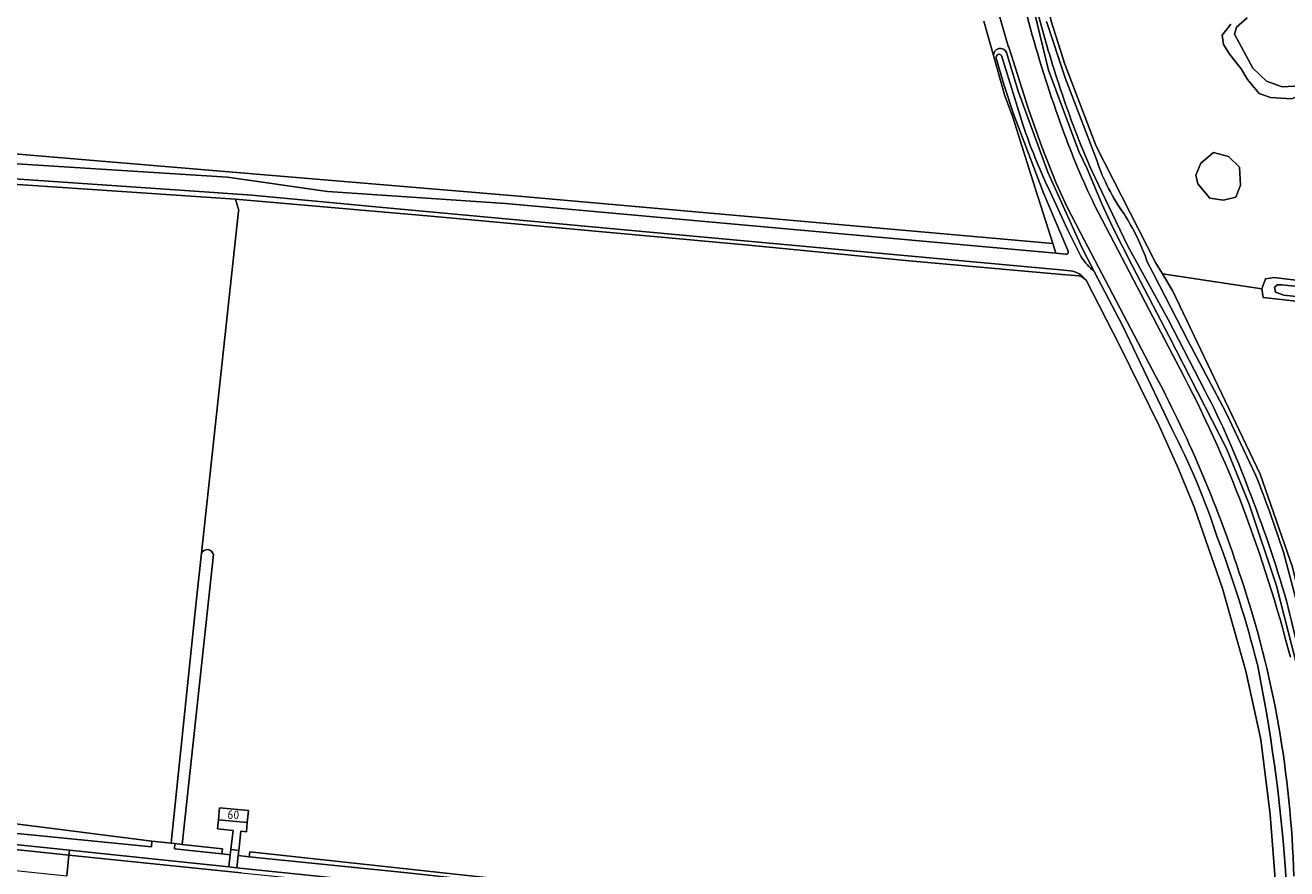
# Model space of a CAD drawing. Extents: x 168026 to 168874, y 448609 to 449769.
# Tile 20 of 39: x 168473 to 168734, y 448751 to 448925. Entities that reach past the tile are written whole.
import ezdxf
from ezdxf.enums import TextEntityAlignment as Align

# ---------------------------------------------------------------- set-up
doc = ezdxf.new("R2010")
doc.units = 0
for name, color, linetype, lineweight in [('B-WE-GR-GRAS-GV', 252, 'Continuous', 5), ('B-WE-OG-TERREIN_CULTUURSCHEIDING-GV', 252, 'Continuous', 5), ('B-WE-OG-TERREIN_ERF-GV', 252, 'Continuous', 5), ('B-WE-OG-WATER_GREPPEL-GV', 252, 'Continuous', 5), ('B-WE-OG-WATER_MEER-GV', 252, 'Continuous', 5), ('B-WE-OG-WATER_SLOOT-GV', 252, 'Continuous', 5), ('B-WE-VH-VERHARDING_ASFALT-GV', 252, 'Continuous', 5), ('B-WE-VH-VERHARDING_TEGEL-GV', 252, 'Continuous', 5), ('vervallen-WE-GR-BOUWLAND-GV', 252, 'Continuous', 5), ('vervallen-WE-GR-GRAS-GV', 252, 'Continuous', 5), ('vervallen-WE-OG-TERREIN_ERF-GV', 252, 'Continuous', 5), ('vervallen-WE-OG-TOPOGRAFIE_BEBOUWING-GV', 1, 'Continuous', 18), ('vervallen-WE-OG-TOPOGRAFIE_BEBOUWING-T18', 7, 'Continuous', 5), ('vervallen-WE-OG-WATER_GREPPEL-GV', 252, 'Continuous', 5), ('vervallen-WE-OG-WATER_SLOOT-GV', 252, 'Continuous', 5)]:
    doc.layers.add(name, color=color, linetype=linetype, lineweight=lineweight)
doc.styles.add('NLCS-ISO-ANNOTATIEF-T18', font='NLCS-ISO.ttf', dxfattribs={"height": 1.8})

msp = doc.modelspace()

# ---------------------------------------------------------------- linework, layer by layer
at = {"layer": 'B-WE-GR-GRAS-GV', "flags": 128}
for points in [[(168873.864, 449003.161), (168679.167, 449031.972), (168679.792, 449031.861), (168677.806, 449003), (168678.335, 448974.822), (168679.791, 448955.64), (168680.981, 448945.453), (168685.347, 448925.874), (168688.125, 448917.01), (168694.607, 448900.077), (168706.91, 448876), (168708.335, 448873.635), (168728.894, 448870.554), (168729.656, 448872.607), (168731.445, 448872.927), (168768.161, 448868.327), (168857.783, 448860.351), (168858.453, 448858.66), (168858.433, 448858.415), (168870.455, 448857.326), (168870.418, 448858.455), (168871.384, 448859.14), (168873.864, 448858.919)], [(168766.035, 448926.082), (168759.053, 448923.905), (168757.026, 448923.305), (168751.545, 448917.224), (168750.344, 448914.596), (168748.842, 448912.569), (168743.962, 448911.818), (168741.71, 448911.818), (168739.458, 448911.142), (168737.731, 448910.992), (168735.104, 448909.866), (168730.674, 448910.091), (168728.347, 448910.917), (168725.944, 448913.845), (168724.593, 448916.022), (168722.266, 448919.025), (168720.989, 448921.052), (168720.689, 448923.004), (168722.491, 448925.257)], [(168873.864, 448853.786), (168871.878, 448853.967), (168870.506, 448855.786), (168870.455, 448857.326), (168858.433, 448858.415), (168858.307, 448856.901), (168857.04, 448855.317), (168819.485, 448858.735), (168729.187, 448868.795), (168728.894, 448870.554), (168708.335, 448873.635), (168710.482, 448870.07), (168728.568, 448832.208), (168735.216, 448813.002), (168739.619, 448794.809), (168873.864, 448779.685)], [(168479.376, 448758.895), (168499.352, 448756.354), (168503.368, 448755.942), (168503.428, 448756.528)], [(168505.742, 448756.285), (168505.679, 448755.696), (168513.987, 448754.792), (168513.878, 448753.736), (168515.58, 448753.561), (168515.705, 448754.605), (168515.78, 448755.229)], [(168517.406, 448755.058), (168517.336, 448754.427), (168517.221, 448753.391), (168519.532, 448753.153), (168519.638, 448754.178), (168601.4, 448745.285), (168606.33, 448744.773), (168619.017, 448743.498), (168621.894, 448743.208), (168721.893, 448733.155), (168721.888, 448733.812), (168723.359, 448733.672), (168727.061, 448734.091), (168727.13, 448733.479)]]:
    msp.add_lwpolyline(points, dxfattribs=at)
msp.add_lwpolyline([(168718.903, 448898.733), (168721.98, 448897.887), (168724.288, 448895.707), (168724.505, 448892.007), (168723.544, 448889.502), (168720.954, 448888.861), (168718.108, 448889.297), (168715.647, 448892.297), (168715.262, 448894.041), (168716.303, 448896.505)], close=True, dxfattribs=at)
at = {"layer": 'B-WE-OG-TERREIN_CULTUURSCHEIDING-GV'}
for points in [[(168676.211, 448945.494, 0.0421762), (168687.682, 448903.651)], [(168687.682, 448903.651, 0.0274313), (168694.32, 448887.831)], [(168711.999, 448853.925, -0.0305133), (168724.958, 448825.437)], [(168724.958, 448825.437, -0.027404), (168734.783, 448794.386)]]:
    msp.add_lwpolyline(points, format="xyb", dxfattribs=at)
at = {"layer": 'B-WE-OG-TERREIN_CULTUURSCHEIDING-GV', "flags": 128}
for points in [[(168742.801, 448732.966), (168742.306, 448737.588), (168741.765, 448752.992), (168740.29, 448771.976), (168736.786, 448790.008), (168731.954, 448809.177), (168726.271, 448826.028), (168721.582, 448837.544), (168709.739, 448860.666), (168702.084, 448875.396), (168697.999, 448883.407), (168695.838, 448888.124), (168692.774, 448895.379), (168691.052, 448898.954), (168684.758, 448915.776), (168680.624, 448932.864)], [(168694.32, 448887.831), (168711.999, 448853.925)]]:
    msp.add_lwpolyline(points, dxfattribs=at)
at = {"layer": 'B-WE-OG-TERREIN_ERF-GV', "flags": 128}
for points in [[(168515.78, 448755.229), (168515.705, 448754.605)], [(168515.705, 448754.605), (168517.336, 448754.427), (168517.406, 448755.058)]]:
    msp.add_lwpolyline(points, dxfattribs=at)
at = {"layer": 'B-WE-OG-WATER_GREPPEL-GV', "flags": 128}
for points in [[(168503.428, 448756.528), (168503.368, 448755.942)], [(168503.368, 448755.942), (168504.132, 448755.864), (168505.679, 448755.696), (168505.742, 448756.285)]]:
    msp.add_lwpolyline(points, dxfattribs=at)
at = {"layer": 'B-WE-OG-WATER_MEER-GV', "flags": 128}
msp.add_lwpolyline([(168725.869, 448926.608), (168723.617, 448924.656), (168723.242, 448923.23), (168726.995, 448916.172), (168729.848, 448913.47), (168733.077, 448912.344), (168736.83, 448912.494), (168740.884, 448913.019), (168745.014, 448914.22), (168748.092, 448915.347), (168749.443, 448916.848), (168755.074, 448923.23), (168757.701, 448925.181)], dxfattribs=at)
msp.add_lwpolyline([(168724.288, 448895.707), (168721.98, 448897.887), (168718.903, 448898.733), (168716.303, 448896.505), (168715.262, 448894.041), (168715.647, 448892.297), (168718.108, 448889.297), (168720.954, 448888.861), (168723.544, 448889.502), (168724.505, 448892.007)], close=True, dxfattribs=at)
at = {"layer": 'B-WE-OG-WATER_SLOOT-GV', "flags": 128}
for points in [[(168740.945, 448789.329), (168739.619, 448794.809), (168735.216, 448813.002), (168728.568, 448832.208), (168710.482, 448870.07), (168708.335, 448873.635), (168706.91, 448876), (168694.607, 448900.077), (168688.125, 448917.01), (168685.347, 448925.874), (168680.981, 448945.453), (168679.791, 448955.64), (168678.335, 448974.822), (168677.806, 449003), (168679.792, 449031.861), (168679.167, 449031.972)], [(168707.006, 448852.428), (168691.379, 448882.133), (168688.603, 448887.595), (168686.381, 448892.417), (168683.408, 448899.942), (168680.653, 448907.696), (168676.599, 448920.499), (168676.438, 448920.755), (168674.725, 448926.689), (168674.703, 448927.279), (168673.829, 448930.782), (168672.317, 448937.054), (168670.317, 448947.484), (168670.172, 448948.174), (168669.985, 448948.479), (168669.7, 448948.661), (168667.738, 448949.383), (168666.774, 448949.705), (168666.405, 448949.749), (168667.289, 448945.374), (168669.832, 448945.883), (168671.818, 448934.686)], [(168680.624, 448932.864), (168684.758, 448915.776), (168691.052, 448898.954), (168692.774, 448895.379), (168695.838, 448888.124), (168697.999, 448883.407), (168702.084, 448875.396), (168709.739, 448860.666), (168721.582, 448837.544), (168726.271, 448826.028), (168731.954, 448809.177), (168736.786, 448790.008), (168740.29, 448771.976), (168741.765, 448752.992), (168742.306, 448737.588), (168742.801, 448732.966), (168743.719, 448733.013), (168743.371, 448738.914), (168742.795, 448752.629)], [(168757.701, 448925.181), (168755.074, 448923.23), (168749.443, 448916.848), (168748.092, 448915.347), (168745.014, 448914.22), (168740.884, 448913.019), (168736.83, 448912.494), (168733.077, 448912.344), (168729.848, 448913.47), (168726.995, 448916.172), (168723.242, 448923.23), (168723.617, 448924.656), (168725.869, 448926.608)], [(168684.371, 448925.804), (168688.193, 448914.186), (168694.809, 448896.953)], [(168694.809, 448896.953), (168688.193, 448914.186), (168684.371, 448925.804)], [(168722.491, 448925.257), (168720.689, 448923.004), (168720.989, 448921.052), (168722.266, 448919.025), (168724.593, 448916.022), (168725.944, 448913.845), (168728.347, 448910.917), (168730.674, 448910.091), (168735.104, 448909.866), (168737.731, 448910.992), (168739.458, 448911.142), (168741.71, 448911.818), (168743.962, 448911.818), (168748.842, 448912.569), (168750.344, 448914.596), (168751.545, 448917.224), (168757.026, 448923.305), (168759.053, 448923.905), (168766.035, 448926.082)], [(168717.122, 448849.552), (168709.533, 448864.202), (168701.13, 448879.501), (168697.226, 448887.571), (168693.805, 448894.797)], [(168693.805, 448894.797), (168697.226, 448887.571), (168701.13, 448879.501), (168709.533, 448864.202), (168717.122, 448849.552)], [(168705.197, 448876.125), (168706.339, 448873.934), (168707.76, 448871.21), (168713.584, 448859.875), (168721.445, 448845.056), (168727.599, 448832.096)], [(168727.599, 448832.096), (168721.445, 448845.056), (168713.584, 448859.875), (168707.76, 448871.21), (168706.339, 448873.934), (168705.197, 448876.125)], [(168733.346, 448816.114), (168737.44, 448800.755), (168740.025, 448789.754), (168743.39, 448772.095), (168743.983, 448766.767)], [(168743.983, 448766.767), (168743.39, 448772.095), (168740.025, 448789.754), (168737.44, 448800.755), (168733.346, 448816.114)], [(168295.494, 448777.7), (168295.186, 448777.733), (168294.97, 448775.977), (168282.018, 448777.334), (168282.103, 448779.122), (168276.192, 448779.75), (168276.015, 448777.965), (168275.774, 448775.54), (168280.058, 448775.101), (168280.784, 448775.028), (168361.784, 448766.909), (168423.305, 448760.664), (168482.337, 448754.476), (168502.097, 448752.405), (168515.276, 448751.034), (168515.58, 448753.561), (168513.878, 448753.736), (168504.051, 448754.75), (168504.132, 448755.864), (168503.368, 448755.942), (168499.352, 448756.354), (168499.297, 448755.182), (168428.482, 448762.219), (168407.75, 448764.309)], [(168407.75, 448764.309), (168428.482, 448762.219), (168499.297, 448755.182), (168499.352, 448756.354), (168479.376, 448758.895)], [(168618.972, 448742.505), (168611.675, 448743.273), (168606.221, 448743.87), (168606.33, 448744.773), (168601.4, 448745.285), (168601.212, 448744.418), (168552.211, 448749.783), (168519.532, 448753.153), (168517.221, 448753.391), (168516.94, 448750.861), (168518.848, 448750.663), (168615.524, 448740.739), (168723.47, 448729.481), (168724.291, 448729.429), (168726.917, 448729.271)]]:
    msp.add_lwpolyline(points, dxfattribs=at)
at = {"layer": 'B-WE-OG-WATER_SLOOT-GV'}
for points in [[(168687.208, 448911.973, -0.0144721), (168682.486, 448927.803)], [(168682.486, 448927.803, 0.0144721), (168687.208, 448911.973)], [(168693.805, 448894.797, -0.0244543), (168687.208, 448911.973)], [(168687.208, 448911.973, 0.0244543), (168693.805, 448894.797)], [(168694.809, 448896.953, 0.0720295), (168700.398, 448886.031)], [(168700.398, 448886.031, -0.0720295), (168694.809, 448896.953)], [(168700.398, 448886.031, -0.0616848), (168705.197, 448876.125)], [(168705.197, 448876.125, 0.0616848), (168700.398, 448886.031)], [(168724.601, 448810.731, 0.0436194), (168707.006, 448852.428)], [(168726.152, 448829.152, 0.0299017), (168717.122, 448849.552)], [(168717.122, 448849.552, -0.0299017), (168726.152, 448829.152)], [(168727.599, 448832.096, -0.0169277), (168733.346, 448816.114)], [(168733.346, 448816.114, 0.0169277), (168727.599, 448832.096)], [(168733.99, 448806.066, 0.0212715), (168726.152, 448829.152)], [(168726.152, 448829.152, -0.0212715), (168733.99, 448806.066)], [(168735.493, 448749.127, 0.0741835), (168724.601, 448810.731)], [(168739.204, 448783.409, 0.0089658), (168733.99, 448806.066)], [(168733.99, 448806.066, -0.0089658), (168739.204, 448783.409)]]:
    msp.add_lwpolyline(points, format="xyb", dxfattribs=at)
at = {"layer": 'B-WE-OG-WATER_SLOOT-GV', "flags": 128}
for points in [[(168858.433, 448858.415), (168858.453, 448858.66), (168857.783, 448860.351), (168768.161, 448868.327), (168731.445, 448872.927), (168729.656, 448872.607), (168728.894, 448870.554), (168729.187, 448868.795), (168819.485, 448858.735), (168857.04, 448855.317), (168858.307, 448856.901)], [(168856.971, 448857.502), (168803.19, 448861.845), (168752.681, 448867.16), (168733.454, 448869.235), (168731.694, 448869.851), (168731.533, 448870.921), (168732.149, 448871.375), (168733.003, 448871.408), (168769.1, 448867.677), (168782.687, 448866.273), (168824.678, 448861.974), (168857.141, 448859.418), (168857.063, 448858.539)], [(168782.687, 448866.273), (168769.1, 448867.677), (168733.003, 448871.408), (168732.149, 448871.375), (168731.533, 448870.921), (168731.694, 448869.851), (168733.454, 448869.235), (168752.681, 448867.16), (168803.19, 448861.845), (168856.971, 448857.502), (168857.063, 448858.539), (168857.141, 448859.418), (168824.678, 448861.974)], [(168504.132, 448755.864), (168504.051, 448754.75), (168513.878, 448753.736), (168513.987, 448754.792), (168505.679, 448755.696)], [(168519.532, 448753.153), (168552.211, 448749.783), (168601.212, 448744.418), (168601.4, 448745.285), (168519.638, 448754.178)]]:
    msp.add_lwpolyline(points, close=True, dxfattribs=at)
at = {"layer": 'B-WE-VH-VERHARDING_ASFALT-GV'}
for points in [[(168687.682, 448903.651, -0.0421762), (168676.211, 448945.494)], [(168694.32, 448887.831, -0.0274313), (168687.682, 448903.651)], [(168724.958, 448825.437, 0.0305133), (168711.999, 448853.925)], [(168707.006, 448852.428, -0.0436194), (168724.601, 448810.731)], [(168734.783, 448794.386, 0.027404), (168724.958, 448825.437)], [(168724.601, 448810.731, -0.0741835), (168735.493, 448749.127)]]:
    msp.add_lwpolyline(points, format="xyb", dxfattribs=at)
at = {"layer": 'B-WE-VH-VERHARDING_ASFALT-GV', "flags": 128}
for points in [[(168674.725, 448926.689), (168676.438, 448920.755), (168676.599, 448920.499), (168680.653, 448907.696), (168683.408, 448899.942), (168686.381, 448892.417), (168688.603, 448887.595), (168691.379, 448882.133), (168707.006, 448852.428)], [(168711.999, 448853.925), (168694.32, 448887.831)], [(168517.825, 448749.811), (168482.235, 448753.488), (168481.792, 448749.2)]]:
    msp.add_lwpolyline(points, dxfattribs=at)
for points in [[(168280.262, 448770.055), (168329.259, 448764.899), (168408.075, 448756.843), (168481.792, 448749.2), (168482.235, 448753.488), (168452.703, 448756.565), (168418.977, 448760.003), (168398.401, 448762.173), (168378.07, 448764.272), (168368.608, 448765.282), (168354.809, 448766.609), (168333.645, 448768.857), (168313.443, 448770.843), (168306.794, 448771.496), (168281.35, 448774.244), (168280.709, 448774.312), (168280.377, 448771.151)], [(168482.337, 448754.476), (168423.305, 448760.664), (168361.784, 448766.909), (168280.784, 448775.028), (168280.709, 448774.312), (168281.35, 448774.244), (168306.794, 448771.496), (168313.443, 448770.843), (168333.645, 448768.857), (168354.809, 448766.609), (168368.608, 448765.282), (168378.07, 448764.272), (168398.401, 448762.173), (168418.977, 448760.003), (168452.703, 448756.565), (168482.235, 448753.488)], [(168516.94, 448750.861), (168515.276, 448751.034), (168502.097, 448752.405), (168482.337, 448754.476), (168482.235, 448753.488), (168517.825, 448749.811), (168540.472, 448747.531), (168559.008, 448745.705), (168565.819, 448745.06), (168571.672, 448744.416), (168582.857, 448743.279), (168596.916, 448741.776), (168607.412, 448740.703), (168625.555, 448738.787), (168639.778, 448737.311), (168663.265, 448734.87), (168682.735, 448732.756), (168701.528, 448730.801), (168718.859, 448728.985), (168724.21, 448728.511), (168724.291, 448729.429), (168723.47, 448729.481), (168615.524, 448740.739), (168518.848, 448750.663)]]:
    msp.add_lwpolyline(points, close=True, dxfattribs=at)
at = {"layer": 'B-WE-VH-VERHARDING_TEGEL-GV', "flags": 128}
msp.add_lwpolyline([(168516.94, 448750.861), (168517.221, 448753.391), (168517.336, 448754.427), (168515.705, 448754.605), (168515.58, 448753.561), (168515.276, 448751.034)], close=True, dxfattribs=at)
at = {"layer": 'vervallen-WE-GR-BOUWLAND-GV', "flags": 128}
msp.add_lwpolyline([(168278.087, 448922.735), (168271.196, 448916.775), (168365.927, 448907.334), (168479.974, 448897.689), (168573.686, 448889.855), (168685.686, 448879.91), (168681.14, 448894.197), (168677.392, 448906.04), (168675.712, 448910.641), (168674.023, 448916.62), (168673.407, 448918.799), (168671.411, 448925.866)], dxfattribs=at)
at = {"layer": 'vervallen-WE-GR-GRAS-GV', "flags": 128}
for points in [[(168444.378, 448893.934), (168441.906, 448894.111), (168437.019, 448823.688), (168433.601, 448764.718), (168479.376, 448758.895)], [(168503.428, 448756.528), (168503.445, 448756.688), (168508.604, 448806.43), (168509.633, 448815.893), (168517.321, 448886.6), (168517.337, 448886.747), (168516.678, 448889.1), (168449.131, 448893.625), (168448.776, 448887.482), (168447.882, 448887.525), (168444.116, 448887.659), (168444.378, 448893.934)], [(168691.033, 448873.209), (168687.578, 448873.518), (168655.974, 448876.342), (168622.8, 448879.601), (168557.074, 448885.605), (168516.678, 448889.1), (168517.337, 448886.747), (168517.321, 448886.6), (168509.633, 448815.893)], [(168728.244, 448734.389), (168730.621, 448736.333), (168731.595, 448738.358), (168731.748, 448747.63), (168730.578, 448761.852), (168728.657, 448777.407), (168725.566, 448791.502), (168720.748, 448808.575), (168714.979, 448825.264), (168711.674, 448833.364), (168707.744, 448842.088), (168699.552, 448858.74), (168692.556, 448872.327)], [(168512.093, 448815.628), (168505.742, 448756.285)], [(168515.78, 448755.229), (168516.184, 448758.585), (168512.967, 448758.897), (168513.148, 448760.766), (168513.389, 448763.25), (168519.347, 448762.672), (168519.106, 448760.188), (168518.925, 448758.319), (168517.78, 448758.43), (168517.407, 448755.066), (168517.406, 448755.058)]]:
    msp.add_lwpolyline(points, dxfattribs=at)
at = {"layer": 'vervallen-WE-GR-GRAS-GV'}
for points in [[(168692.556, 448872.327, 0.1505479), (168691.033, 448873.209)], [(168509.633, 448815.893, -0.7123939), (168512.093, 448815.628)]]:
    msp.add_lwpolyline(points, format="xyb", dxfattribs=at)
at = {"layer": 'vervallen-WE-OG-TERREIN_ERF-GV', "flags": 128}
msp.add_lwpolyline([(168517.406, 448755.058), (168517.407, 448755.066), (168517.78, 448758.43), (168518.925, 448758.319), (168519.106, 448760.188), (168513.148, 448760.766), (168512.967, 448758.897), (168516.184, 448758.585), (168515.78, 448755.229)], dxfattribs=at)
at = {"layer": 'vervallen-WE-OG-TOPOGRAFIE_BEBOUWING-GV', "flags": 128}
msp.add_lwpolyline([(168519.106, 448760.188), (168519.347, 448762.672), (168513.389, 448763.25), (168513.148, 448760.766)], close=True, dxfattribs=at)
at = {"layer": 'vervallen-WE-OG-WATER_GREPPEL-GV', "flags": 128}
for points in [[(168509.633, 448815.893), (168508.604, 448806.43), (168503.445, 448756.688), (168503.428, 448756.528)], [(168505.742, 448756.285), (168512.093, 448815.628)]]:
    msp.add_lwpolyline(points, dxfattribs=at)
at = {"layer": 'vervallen-WE-OG-WATER_GREPPEL-GV'}
msp.add_lwpolyline([(168512.093, 448815.628, 0.7123939), (168509.633, 448815.893)], format="xyb", dxfattribs=at)
at = {"layer": 'vervallen-WE-OG-WATER_SLOOT-GV', "flags": 128}
for points in [[(168278.277, 448924.651), (168274.245, 448920.886), (168271.648, 448918.406), (168269.78, 448916.916), (168267.567, 448915.15), (168266.357, 448914.117), (168280.379, 448912.53), (168319.7, 448909.383), (168372.177, 448904.218), (168444.195, 448898.099), (168515.004, 448893.646), (168535.694, 448890.645), (168572.506, 448888.187), (168686.278, 448877.911), (168685.686, 448879.91), (168573.686, 448889.855), (168479.974, 448897.689), (168365.927, 448907.334), (168271.196, 448916.775), (168278.087, 448922.735)], [(168688.352, 448877.709), (168686.278, 448877.911), (168572.506, 448888.187), (168535.694, 448890.645), (168515.004, 448893.646), (168444.195, 448898.099), (168372.177, 448904.218), (168319.7, 448909.383), (168280.379, 448912.53), (168266.357, 448914.117), (168267.567, 448915.15), (168269.78, 448916.916), (168271.648, 448918.406), (168274.245, 448920.886), (168278.277, 448924.651)], [(168671.411, 448925.866), (168673.407, 448918.799)], [(168673.407, 448918.799), (168674.023, 448916.62), (168675.712, 448910.641), (168677.392, 448906.04), (168681.14, 448894.197), (168685.686, 448879.91), (168686.278, 448877.911), (168688.352, 448877.709)], [(168675.05, 448918.814), (168679.508, 448904.298)], [(168679.508, 448904.298), (168675.05, 448918.814)], [(168676.108, 448919.408), (168678.504, 448911.419), (168684.644, 448894.648), (168691.668, 448879.126), (168694.247, 448874.166), (168700.144, 448862.825), (168710.262, 448841.582)], [(168694.247, 448874.166), (168691.668, 448879.126), (168684.644, 448894.648), (168678.504, 448911.419), (168676.108, 448919.408)], [(168688.834, 448878.286), (168688.693, 448878.667), (168683.821, 448890.166), (168677.617, 448906.531), (168675.572, 448912.769), (168673.991, 448918.276)], [(168673.991, 448918.276), (168675.572, 448912.769), (168677.617, 448906.531), (168683.821, 448890.166), (168688.693, 448878.667), (168688.834, 448878.286)], [(168689.29, 448874.298), (168687.293, 448874.481), (168606.829, 448881.881), (168547.898, 448887.321), (168520.04, 448889.892), (168510.191, 448890.598), (168463.907, 448893.792), (168443.277, 448895.187)], [(168443.277, 448895.187), (168463.907, 448893.792), (168510.191, 448890.598), (168520.04, 448889.892), (168547.898, 448887.321), (168606.829, 448881.881), (168687.293, 448874.481), (168689.29, 448874.298)], [(168479.376, 448758.895), (168433.601, 448764.718), (168437.019, 448823.688), (168441.906, 448894.111)], [(168441.906, 448894.111), (168444.378, 448893.934), (168446.946, 448893.771), (168449.131, 448893.625), (168516.678, 448889.1), (168557.074, 448885.605), (168622.8, 448879.601), (168655.974, 448876.342), (168687.578, 448873.518), (168691.033, 448873.209)], [(168684.759, 448891.34), (168688.701, 448882.834), (168691.533, 448877.17)], [(168691.533, 448877.17), (168688.701, 448882.834), (168684.759, 448891.34)], [(168692.556, 448872.327), (168699.552, 448858.74), (168707.744, 448842.088), (168711.674, 448833.364), (168714.979, 448825.264), (168720.748, 448808.575), (168725.566, 448791.502), (168728.657, 448777.407), (168730.578, 448761.852), (168731.748, 448747.63), (168731.595, 448738.358), (168730.621, 448736.333), (168728.244, 448734.389)], [(168710.262, 448841.582), (168700.144, 448862.825), (168694.247, 448874.166)]]:
    msp.add_lwpolyline(points, dxfattribs=at)
at = {"layer": 'vervallen-WE-OG-WATER_SLOOT-GV'}
for points in [[(168673.407, 448918.799, -0.841263), (168676.108, 448919.408)], [(168676.108, 448919.408, 0.841263), (168673.407, 448918.799)], [(168673.991, 448918.276, -0.8166894), (168675.05, 448918.814)], [(168675.05, 448918.814, 0.8166894), (168673.991, 448918.276)], [(168679.508, 448904.298, 0.0227244), (168684.759, 448891.34)], [(168684.759, 448891.34, -0.0227244), (168679.508, 448904.298)], [(168688.352, 448877.709, 0.5935119), (168688.834, 448878.286)], [(168688.834, 448878.286, -0.5935119), (168688.352, 448877.709)], [(168691.533, 448877.17, 0.0670903), (168694.247, 448874.166)], [(168694.247, 448874.166, -0.0670903), (168691.533, 448877.17)], [(168692.556, 448872.327, 0.2018165), (168689.29, 448874.298)], [(168689.29, 448874.298, -0.2018165), (168692.556, 448872.327)], [(168691.033, 448873.209, -0.1505479), (168692.556, 448872.327)], [(168710.262, 448841.582, -0.0408405), (168719.665, 448819.245)], [(168719.665, 448819.245, 0.0408405), (168710.262, 448841.582)], [(168719.665, 448819.245, -0.0279813), (168727.975, 448792.91)], [(168727.975, 448792.91, 0.0279813), (168719.665, 448819.245)], [(168727.975, 448792.91, -0.0316787), (168733.699, 448751.256)], [(168733.699, 448751.256, 0.0316787), (168727.975, 448792.91)], [(168733.699, 448751.256, -0.0739433), (168733.049, 448734.8, -0.0739433)], [(168733.049, 448734.8, 0.0739433), (168733.699, 448751.256)]]:
    msp.add_lwpolyline(points, format="xyb", dxfattribs=at)

# ---------------------------------------------------------------- texts
at = {"layer": 'vervallen-WE-OG-TOPOGRAFIE_BEBOUWING-T18', "style": 'NLCS-ISO-ANNOTATIEF-T18'}
msp.add_text('60', height=1.8, rotation=357.3, dxfattribs=at).set_placement((168516.223, 448761.826), align=Align.MIDDLE)

doc.saveas('drawing.dxf')
